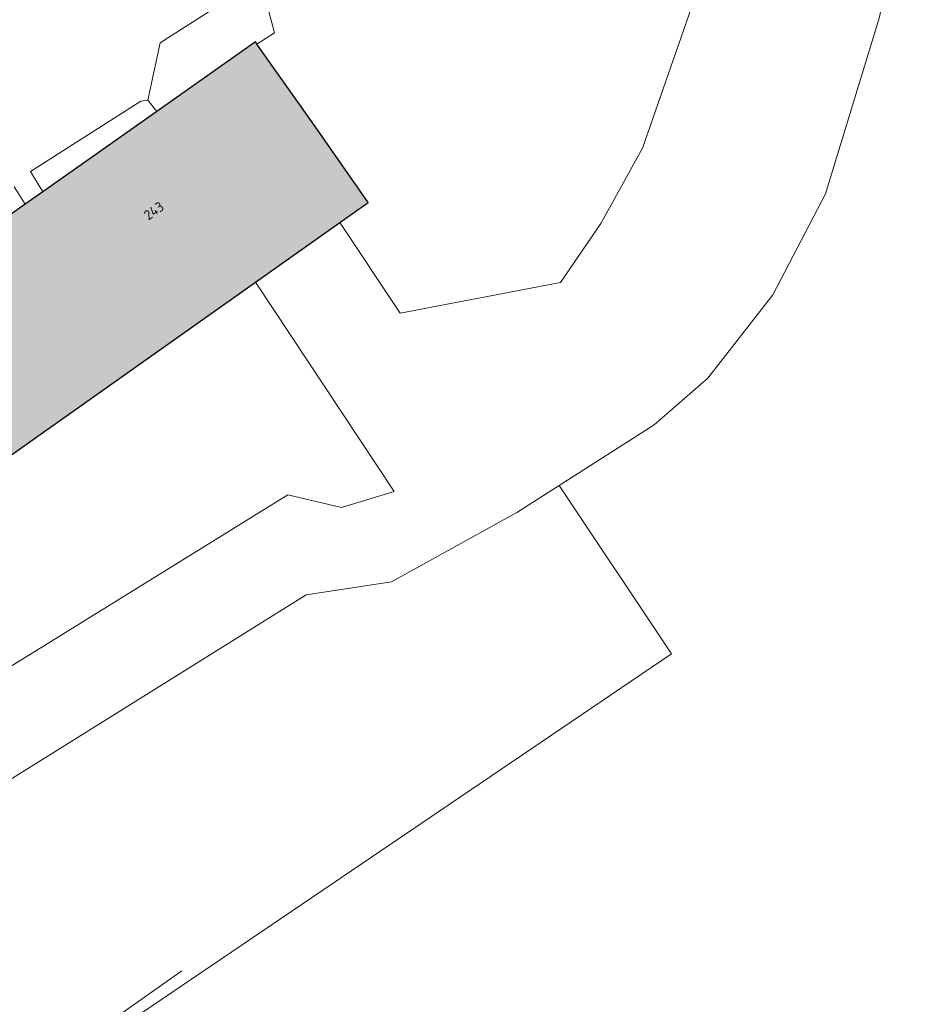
# Model space of a CAD drawing. Header units: metres. Extents: x 195286 to 196278, y 327273 to 327838.
# Tile 45 of 46: x 196199 to 196245, y 327695 to 327744. Entities that reach past the tile are written whole.
import ezdxf
from ezdxf.enums import TextEntityAlignment as Align

# ---------------------------------------------------------------- set-up
doc = ezdxf.new("R2010")
doc.units = ezdxf.units.M
for name, color, linetype, lineweight in [('B-WE-GR-BEPLANTING_CULTUUR_BOSPLANTSOEN-GV', 253, 'Continuous', 18), ('B-WE-IE-TERREINAFSCHEIDING_KUNSTMATIG_HEKWERK-G', 253, 'IE-TERREINAFSCHEIDING-KUNSTMATIG', 18), ('B-WE-OG-BEBOUWING-GV', 250, 'Continuous', 25), ('B-WE-OG-BEBOUWING-T18', 1, 'Continuous', 25), ('B-WE-OG-TERREIN_BEGROEID-GV', 253, 'Continuous', 9), ('B-WE-OG-TERREIN_ERF-GV', 253, 'Continuous', 9), ('B-WE-VH-GESLOTENVERHARDING-GV', 253, 'Continuous', 9), ('B-WE-VH-GESLOTENVERHARDING_ASFALT-GV', 253, 'Continuous', 9), ('B-WE-VH-OPENVERHARDING-GV', 253, 'Continuous', 9)]:
    doc.layers.add(name, color=color, linetype=linetype, lineweight=lineweight)
doc.layers.add('B-WE-OG-BEBOUWING-V', color=7, linetype='Continuous', lineweight=5, true_color=0xfff3f2)
doc.styles.add('NLCS-ISO-M200-T18', font='NLCS-ISO.ttf', dxfattribs={"height": 0.36})
doc.linetypes.add('IE-TERREINAFSCHEIDING-KUNSTMATIG', pattern='A,4,[82,NLCS.SHX,S=0.75,R=90,X=0,Y=0],4,-2', length=10)

msp = doc.modelspace()

# ---------------------------------------------------------------- hatches: boundary and pattern name
at = {"layer": 'B-WE-OG-BEBOUWING-V'}
msp.add_hatch(color=256, dxfattribs=at).paths.add_polyline_path([(196199.507, 327735.224), (196197.006, 327733.465), (196196.086, 327732.817), (196196.814, 327731.782), (196189.294, 327726.49), (196192.172, 327722.401), (196194.272, 327719.417), (196211.093, 327731.304), (196215.32, 327734.291), (196216.76, 327735.308), (196213.962, 327739.283), (196211.161, 327743.263), (196211.084, 327743.372), (196206.122, 327739.88), (196200.388, 327735.845)])

# ---------------------------------------------------------------- linework, layer by layer
at = {"layer": 'B-WE-GR-BEPLANTING_CULTUUR_BOSPLANTSOEN-GV'}
msp.add_lwpolyline([(196211.161, 327743.263), (196213.962, 327739.283), (196216.76, 327735.308), (196215.32, 327734.291), (196218.365, 327729.745), (196226.424, 327731.285), (196228.446, 327734.245), (196230.542, 327738.029), (196234.185, 327748.497), (196236.098, 327753.995)], dxfattribs=at)
at = {"layer": 'B-WE-IE-TERREINAFSCHEIDING_KUNSTMATIG_HEKWERK-G'}
msp.add_lwpolyline([(196204.087, 327694.347), (196207.375, 327696.668)], dxfattribs=at)
at = {"layer": 'B-WE-OG-BEBOUWING-GV'}
msp.add_lwpolyline([(196199.507, 327735.224), (196197.006, 327733.465), (196196.086, 327732.817), (196196.814, 327731.782), (196189.294, 327726.49), (196192.172, 327722.401), (196194.272, 327719.417), (196211.093, 327731.304), (196215.32, 327734.291), (196216.76, 327735.308), (196213.962, 327739.283), (196211.161, 327743.263), (196211.084, 327743.372), (196206.122, 327739.88), (196200.388, 327735.845)], close=True, dxfattribs=at)
at = {"layer": 'B-WE-OG-TERREIN_BEGROEID-GV'}
msp.add_lwpolyline([(196173.326, 327672.548), (196203.859, 327693.548), (196232.011, 327712.618), (196226.359, 327721.079), (196224.228, 327719.72), (196217.924, 327716.234), (196213.638, 327715.57), (196164.32, 327684.804), (196165.5, 327682.675), (196166.863, 327683.501), (196170.957, 327676.709)], close=True, dxfattribs=at)
at = {"layer": 'B-WE-OG-TERREIN_ERF-GV'}
msp.add_lwpolyline([(196195.048, 327709.674), (196212.717, 327720.605), (196215.411, 327719.971), (196218.06, 327720.772), (196211.093, 327731.304), (196194.272, 327719.417)], dxfattribs=at)
at = {"layer": 'B-WE-VH-GESLOTENVERHARDING-GV'}
msp.add_lwpolyline([(196199.507, 327735.224), (196200.388, 327735.845)], dxfattribs=at)
at = {"layer": 'B-WE-VH-GESLOTENVERHARDING_ASFALT-GV'}
for points in [[(196226.359, 327721.079), (196231.14, 327724.13), (196233.836, 327726.463), (196237.096, 327730.661), (196239.752, 327735.735), (196242.451, 327744.565), (196244.67, 327754.766), (196244.818, 327759.776), (196243.795, 327764.164), (196241.829, 327767.909), (196237.165, 327772.933)], [(196215.32, 327734.291), (196211.093, 327731.304)]]:
    msp.add_lwpolyline(points, dxfattribs=at)
at = {"layer": 'B-WE-VH-OPENVERHARDING-GV'}
for points in [[(196204.581, 327753.856), (196210.092, 327745.772), (196206.293, 327743.32), (196205.668, 327740.444), (196206.122, 327739.88), (196211.084, 327743.372), (196211.161, 327743.263), (196212.05, 327743.828), (196211.574, 327745.611)], [(196205.668, 327740.444), (196205.32, 327740.389), (196199.765, 327736.867), (196200.388, 327735.845), (196206.122, 327739.88)], [(196197.006, 327733.465), (196199.507, 327735.224), (196198.95, 327736.083)]]:
    msp.add_lwpolyline(points, dxfattribs=at)

# ---------------------------------------------------------------- texts
at = {"layer": 'B-WE-OG-BEBOUWING-T18', "style": 'NLCS-ISO-M200-T18'}
msp.add_text('243', height=0.5, rotation=35.1, dxfattribs=at).set_placement((196205.975, 327734.886), align=Align.MIDDLE)

doc.saveas('drawing.dxf')
